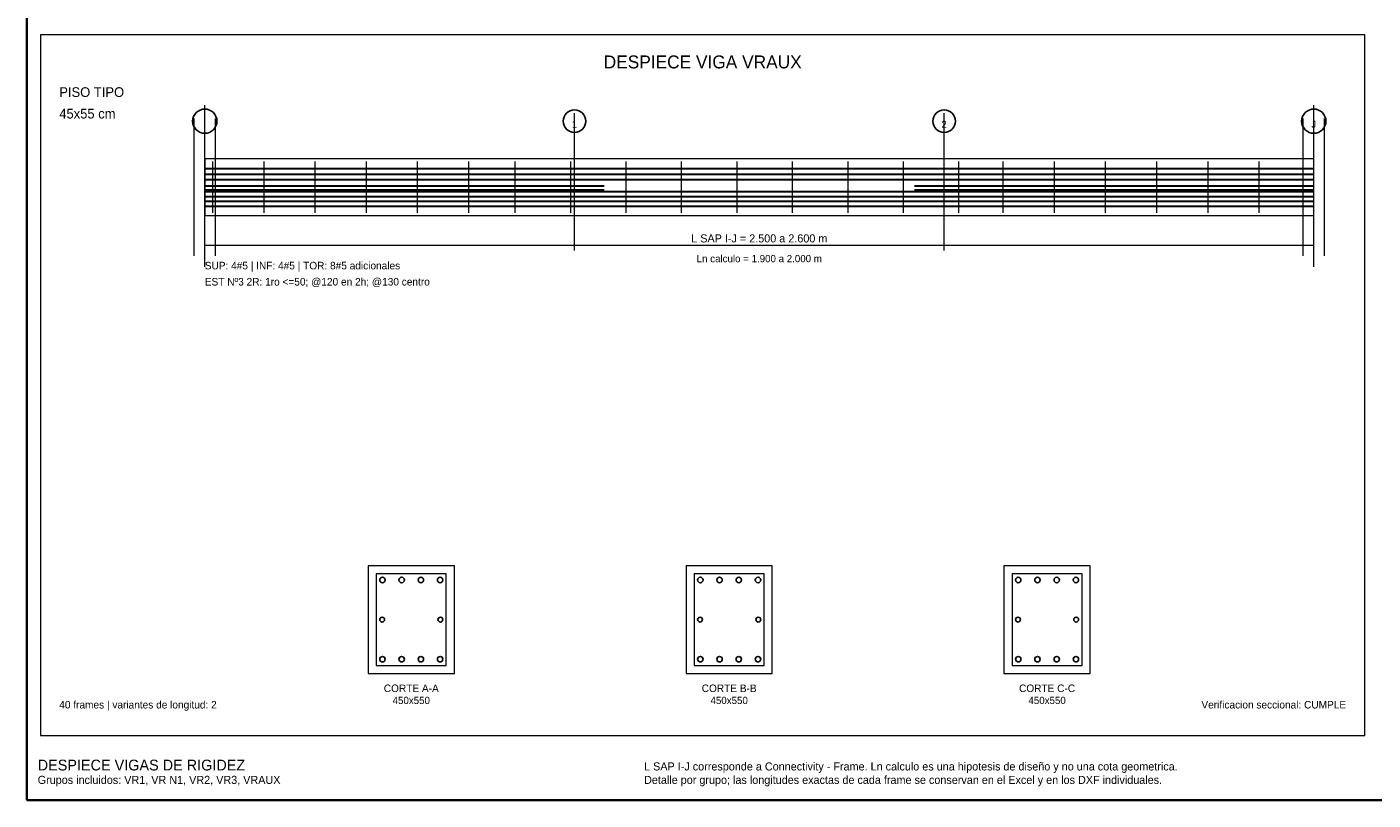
# Model space of a CAD drawing. Header units: millimetres. Extents: x 10 to 1179, y 10 to 831.
# Tile 1 of 6: x 10 to 510, y 10 to 297. Entities that reach past the tile are written whole.
import ezdxf
from ezdxf.enums import TextEntityAlignment as Align

# ---------------------------------------------------------------- set-up
doc = ezdxf.new("R2010")
doc.units = ezdxf.units.MM
for name, color, linetype in [('ACERO_ADIC', 2, 'Continuous'), ('ACERO_INF', 1, 'Continuous'), ('ACERO_SUP', 5, 'Continuous'), ('ACERO_TOR', 30, 'Continuous'), ('APOYOS', 4, 'Continuous'), ('CONTORNO', 7, 'Continuous'), ('CORTE', 7, 'Continuous'), ('COTAS', 3, 'Continuous'), ('EJES', 8, 'Continuous'), ('ESTRIBOS', 7, 'Continuous'), ('GUIA', 9, 'Continuous'), ('MARCO', 7, 'Continuous'), ('TEXTO', 7, 'Continuous'), ('TITULO', 6, 'Continuous')]:
    doc.layers.add(name, color=color, linetype=linetype)

msp = doc.modelspace()

# ---------------------------------------------------------------- linework, layer by layer
at = {"layer": 'ACERO_ADIC', "color": 2, "lineweight": 30}
for p, q in [((76, 238), (224.14, 238)), ((76, 236.5), (224.14, 236.5)), ((339.36, 238), (487.5, 238)), ((339.36, 236.5), (487.5, 236.5))]:
    msp.add_line(p, q, dxfattribs=at)
at = {"layer": 'ACERO_INF', "color": 1, "lineweight": 30}
for p, q in [((76, 235.9), (487.5, 235.9)), ((76, 234.1), (487.5, 234.1)), ((76, 232.3), (487.5, 232.3)), ((76, 230.5), (487.5, 230.5))]:
    msp.add_line(p, q, dxfattribs=at)
at = {"layer": 'ACERO_INF', "color": 1}
for centre in [(141.92, 62.3), (149.05, 62.3), (156.19, 62.3), (163.32, 62.3), (259.88, 62.3), (267.01, 62.3), (274.15, 62.3), (281.28, 62.3), (377.84, 62.3), (384.97, 62.3), (392.11, 62.3), (399.24, 62.3)]:
    msp.add_circle(centre, 1, dxfattribs=at)
at = {"layer": 'ACERO_SUP', "color": 5, "lineweight": 30}
for p, q in [((76, 244.5), (487.5, 244.5)), ((76, 242.4), (487.5, 242.4)), ((76, 240.3), (487.5, 240.3))]:
    msp.add_line(p, q, dxfattribs=at)
at = {"layer": 'ACERO_SUP', "color": 5}
for centre in [(141.92, 91.7), (149.05, 91.7), (156.19, 91.7), (163.32, 91.7), (259.88, 91.7), (267.01, 91.7), (274.15, 91.7), (281.28, 91.7), (377.84, 91.7), (384.97, 91.7), (392.11, 91.7), (399.24, 91.7)]:
    msp.add_circle(centre, 1, dxfattribs=at)
at = {"layer": 'ACERO_TOR', "color": 30}
for centre in [(141.82, 77), (163.42, 77), (259.78, 77), (281.38, 77), (377.74, 77), (399.34, 77)]:
    msp.add_circle(centre, 0.9, dxfattribs=at)
at = {"layer": 'APOYOS', "color": 4, "lineweight": 18}
for p, q in [((72, 212), (72, 263)), ((80, 212), (80, 263)), ((483.5, 212), (483.5, 263)), ((491.5, 212), (491.5, 263))]:
    msp.add_line(p, q, dxfattribs=at)
at = {"layer": 'CONTORNO', "color": 7, "lineweight": 18}
msp.add_lwpolyline([(76, 227), (487.5, 227), (487.5, 248), (76, 248)], close=True, dxfattribs=at)
at = {"layer": 'CORTE', "color": 7, "lineweight": 20}
for points in [[(136.62, 57), (168.62, 57), (168.62, 97), (136.62, 97)], [(254.58, 57), (286.58, 57), (286.58, 97), (254.58, 97)], [(372.54, 57), (404.54, 57), (404.54, 97), (372.54, 97)]]:
    msp.add_lwpolyline(points, close=True, dxfattribs=at)
at = {"layer": 'COTAS', "color": 3, "lineweight": 18}
for p, q in [((76, 214), (76, 218)), ((76, 216), (487.5, 216)), ((487.5, 214), (487.5, 218))]:
    msp.add_line(p, q, dxfattribs=at)
at = {"layer": 'EJES', "color": 8, "lineweight": 9}
for p, q in [((76, 208), (76, 268)), ((213.17, 214), (213.17, 265)), ((350.33, 214), (350.33, 265)), ((487.5, 208), (487.5, 268))]:
    msp.add_line(p, q, dxfattribs=at)
at = {"layer": 'EJES', "color": 8}
for centre, radius in [((76, 262), 4.5), ((213.17, 262), 4.2), ((350.33, 262), 4.2), ((487.5, 262), 4.5)]:
    msp.add_circle(centre, radius, dxfattribs=at)
at = {"layer": 'ESTRIBOS', "color": 7, "lineweight": 9}
for p, q in [((79, 228), (79, 247)), ((97.99, 228), (97.99, 247)), ((116.98, 228), (116.98, 247)), ((135.98, 228), (135.98, 247)), ((154.97, 228), (154.97, 247)), ((173.96, 228), (173.96, 247)), ((191.22, 228), (191.22, 247)), ((211.8, 228), (211.8, 247)), ((232.37, 228), (232.37, 247)), ((252.94, 228), (252.94, 247)), ((273.52, 228), (273.52, 247)), ((294.09, 228), (294.09, 247)), ((314.67, 228), (314.67, 247)), ((335.24, 228), (335.24, 247)), ((355.82, 228), (355.82, 247)), ((372.28, 228), (372.28, 247)), ((391.27, 228), (391.27, 247)), ((410.26, 228), (410.26, 247)), ((429.26, 228), (429.26, 247)), ((448.25, 228), (448.25, 247)), ((467.24, 228), (467.24, 247))]:
    msp.add_line(p, q, dxfattribs=at)
at = {"layer": 'ESTRIBOS', "color": 7, "lineweight": 18}
for points in [[(139.62, 60), (165.62, 60), (165.62, 94), (139.62, 94)], [(257.58, 60), (283.58, 60), (283.58, 94), (257.58, 94)], [(375.54, 60), (401.54, 60), (401.54, 94), (375.54, 94)]]:
    msp.add_lwpolyline(points, close=True, dxfattribs=at)
at = {"layer": 'GUIA', "color": 9, "lineweight": 9}
msp.add_lwpolyline([(15, 34), (506.5, 34), (506.5, 294), (15, 294)], close=True, dxfattribs=at)
at = {"layer": 'MARCO', "color": 7, "lineweight": 35}
msp.add_lwpolyline([(10, 10), (1179, 10), (1179, 831), (10, 831)], close=True, dxfattribs=at)

# ---------------------------------------------------------------- texts
at = {"layer": 'COTAS', "color": 3}
msp.add_text('L SAP I-J = 2.500 a 2.600 m', height=3, dxfattribs=at).set_placement((281.75, 218.5), align=Align.MIDDLE_CENTER)
at = {"layer": 'EJES', "color": 8}
for s, p in [('I', (76, 260.85)), ('1', (213.17, 260.85)), ('2', (350.33, 260.85)), ('J', (487.5, 260.85))]:
    msp.add_text(s, height=2.6, dxfattribs=at).set_placement(p, align=Align.MIDDLE_CENTER)
at = {"layer": 'TEXTO', "color": 7}
for s, height, p in [('SUP: 4#5 | INF: 4#5 | TOR: 8#5 adicionales', 2.8, (76, 207)), ('EST Nº3 2R: 1ro <=50; @120 en 2h; @130 centro', 2.8, (76, 201)), ('40 frames | variantes de longitud: 2', 2.8, (22, 44)), ('L SAP I-J corresponde a Connectivity - Frame. Ln calculo es una hipotesis de diseño y no una cota geometrica.', 3, (239, 21)), ('Grupos incluidos: VR1, VR N1, VR2, VR3, VRAUX', 3, (14, 16)), ('Detalle por grupo; las longitudes exactas de cada frame se conservan en el Excel y en los DXF individuales.', 3, (239, 16))]:
    msp.add_text(s, height=height, dxfattribs=at).set_placement(p)
for s, height, p in [('Ln calculo = 1.900 a 2.000 m', 2.7, (281.75, 211)), ('CORTE A-A', 2.8, (152.62, 51.5)), ('CORTE B-B', 2.8, (270.58, 51.5)), ('CORTE C-C', 2.8, (388.54, 51.5)), ('450x550', 2.7, (152.62, 47)), ('450x550', 2.7, (270.58, 47)), ('450x550', 2.7, (388.54, 47))]:
    msp.add_text(s, height=height, dxfattribs=at).set_placement(p, align=Align.MIDDLE_CENTER)
at = {"layer": 'TEXTO', "color": 3}
msp.add_text('Verificacion seccional: CUMPLE', height=2.8, dxfattribs=at).set_placement((499.5, 44), align=Align.RIGHT)
at = {"layer": 'TITULO', "color": 6}
msp.add_text('DESPIECE VIGA VRAUX', height=4.8, dxfattribs=at).set_placement((260.75, 284), align=Align.MIDDLE_CENTER)
for s, height, p in [('PISO TIPO', 3.6, (22, 271)), ('45x55 cm', 3.6, (22, 263)), ('DESPIECE VIGAS DE RIGIDEZ', 4, (14, 21))]:
    msp.add_text(s, height=height, dxfattribs=at).set_placement(p)

doc.saveas('drawing.dxf')
